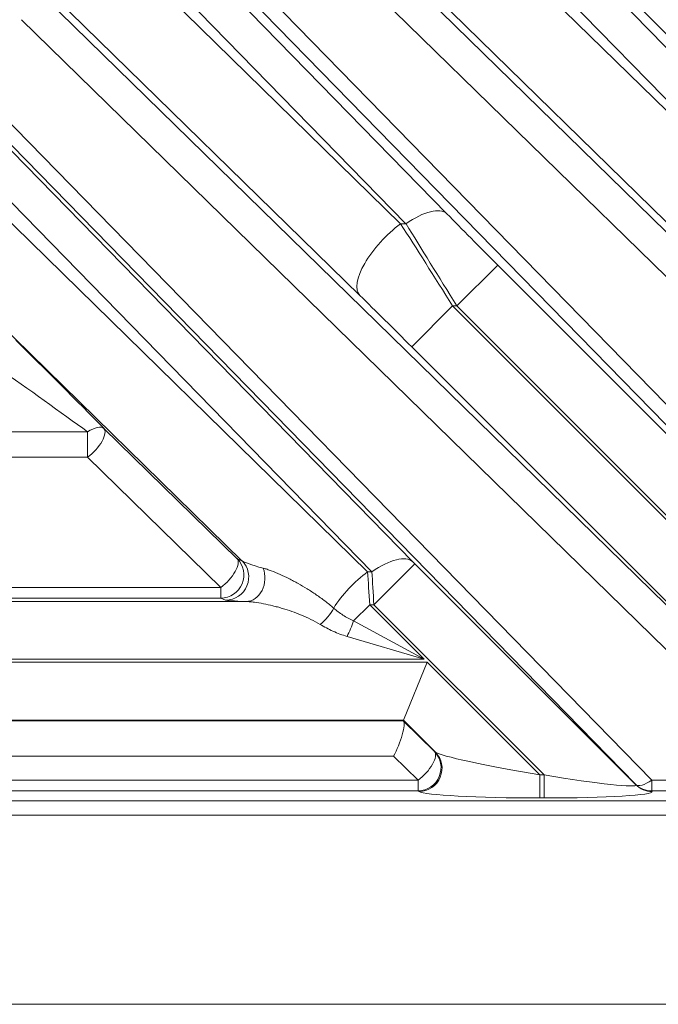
# Model space of a CAD drawing. Header units: millimetres. Extents: x 0 to 837, y 0 to 589.
# Tile 125 of 167: x 722 to 730, y 246 to 259. Entities that reach past the tile are written whole.
import ezdxf

# ---------------------------------------------------------------- set-up
doc = ezdxf.new("R2010")
doc.units = ezdxf.units.MM
doc.layers.add('1', color=7, linetype='Continuous', true_color=0xffffff)
doc.styles.add('ideas_simplex', font='simplex.shx')
doc.dimstyles.get("Standard").update_dxf_attribs({"dimtxt": 0.18, "dimasz": 0.18, "dimexe": 0.18, "dimexo": 0.0625, "dimgap": 0.09, "dimtad": 0, "dimtih": 1, "dimtoh": 1, "dimdec": 4, "dimzin": 0, "dimdsep": 46, "dimtxsty": 'Standard', "dimcen": 0.09, "dimadec": 0, "dimazin": 0, "dimtfac": 1, "dimtdec": 4, "dimtofl": 0, "dimtmove": 0, "dimatfit": 3, "dimfxl": 1, "dimtolj": 1, "dimtzin": 0, "dimarcsym": 0})

# ---------------------------------------------------------------- blocks, each defined once
blk = doc.blocks.new('_U0')
at = {"layer": '1', "color": 152, "lineweight": 13}
for p, q in [((700.230343, 313.020432), (786.941245, 313.020432)), ((718.861996, 248.543188), (786.941245, 248.543188))]:
    blk.add_line(p, q, dxfattribs=at)
at = {"layer": '1', "color": 27, "lineweight": 13}
blk.add_line((784.941245, 313.020432), (784.941245, 248.543188), dxfattribs=at)
at = {"layer": '1', "color": 87, "lineweight": 25}
for p, q in [((783.441245, 287.88431), (777.816245, 287.88431)), ((777.816245, 287.88431), (777.816245, 286.38431)), ((783.441245, 286.38431), (783.441245, 287.88431)), ((777.816245, 275.17931), (777.816245, 273.67931)), ((783.441245, 273.67931), (783.441245, 275.17931)), ((777.816245, 273.67931), (783.441245, 273.67931))]:
    blk.add_line(p, q, dxfattribs=at)
at = {"layer": '1', "color": 27, "lineweight": 18}
for points in [[(784.941245, 313.020432), (785.470226, 310.020434), (784.412264, 310.02043)], [(784.941245, 248.543188), (784.412264, 251.543186), (785.470226, 251.54319)]]:
    blk.add_solid(points, dxfattribs=at)
at = {"layer": '1', "color": 87, "linetype": 'Continuous', "lineweight": 25, "char_height": 3, "attachment_point": 7, "rotation": 90, "line_spacing_factor": 1.204819, "style": 'ideas_simplex'}
for s, insert in [('\\W1.2664;64,5', (775.975245, 275.12681)), ('\\W1.2469;2.54', (783.287745, 275.12681))]:
    blk.add_mtext(s, dxfattribs=dict(at, insert=insert))
blk = doc.blocks.new('_U1')
at = {"layer": '1', "color": 152, "lineweight": 13}
for p, q in [((718.861996, 373.859267), (813.897117, 373.859267)), ((701.641509, 245.904525), (813.897117, 245.904525))]:
    blk.add_line(p, q, dxfattribs=at)
at = {"layer": '1', "color": 27, "lineweight": 13}
blk.add_line((811.897117, 245.904525), (811.897117, 373.859267), dxfattribs=at)
at = {"layer": '1', "color": 87, "lineweight": 25}
for p, q in [((810.397117, 316.984396), (804.772117, 316.984396)), ((804.772117, 316.984396), (804.772117, 315.484396)), ((810.397117, 315.484396), (810.397117, 316.984396)), ((804.772117, 304.279396), (804.772117, 302.779396)), ((810.397117, 302.779396), (810.397117, 304.279396)), ((804.772117, 302.779396), (810.397117, 302.779396))]:
    blk.add_line(p, q, dxfattribs=at)
at = {"layer": '1', "color": 27, "lineweight": 18}
for points in [[(811.897117, 373.859267), (812.426098, 370.859269), (811.368136, 370.859265)], [(811.897117, 245.904525), (811.368136, 248.904523), (812.426098, 248.904527)]]:
    blk.add_solid(points, dxfattribs=at)
at = {"layer": '1', "color": 87, "linetype": 'Continuous', "lineweight": 25, "char_height": 3, "attachment_point": 7, "rotation": 90, "line_spacing_factor": 1.204819, "style": 'ideas_simplex'}
for s, insert in [('\\W1.2469;5.04', (810.243617, 304.226896)), ('\\W1.2009;128', (802.931117, 305.711896))]:
    blk.add_mtext(s, dxfattribs=dict(at, insert=insert))

msp = doc.modelspace()

# ---------------------------------------------------------------- linework, layer by layer
at = {"layer": '1', "color": 143, "linetype": 'Continuous', "lineweight": 13}
for p, q in [((735.074, 253.376), (727.078, 261.563)), ((726.983, 261.487), (732.187, 256.158)), ((726.209, 261.285), (731.588, 256.028)), ((731.657, 256.028), (726.453, 261.357)), ((734.633, 248.759), (722.723, 260.954)), ((722.935, 261.006), (734.845, 248.811)), ((722.673, 260.832), (727.237, 256.158)), ((726.707, 256.028), (722.143, 260.702)), ((731.058, 255.098), (725.678, 260.355)), ((722.502, 260.07), (726.638, 256.028)), ((733.62, 251.883), (725.232, 260.08)), ((726.108, 255.098), (721.972, 259.14)), ((721.933, 259.046), (732.026, 249.183)), ((731.814, 248.811), (721.721, 258.674)), ((721.461, 257.447), (729.896, 248.811)), ((721.228, 257.344), (726.795, 251.644)), ((729.684, 248.759), (721.249, 257.395)), ((726.265, 251.514), (720.698, 257.214)), ((721.047, 256.558), (726.21, 251.514)), ((726.638, 256.028), (726.707, 256.028)), ((724.58, 251.658), (720.517, 255.628)), ((727.897, 255.492), (727.366, 254.962)), ((727.897, 255.492), (734.638, 248.751)), ((726.782, 254.432), (727.312, 254.962)), ((727.366, 254.962), (727.312, 254.962)), ((727.312, 254.962), (733.394, 248.88)), ((733.449, 248.88), (727.366, 254.962)), ((732.038, 249.175), (726.782, 254.432)), ((722.789, 253.373), (724.517, 251.684)), ((719.819, 253.328), (722.577, 253.328)), ((722.577, 253.001), (722.577, 253.328)), ((722.577, 253.001), (719.819, 253.001)), ((724.305, 251.312), (722.577, 253.001)), ((724.517, 251.684), (724.58, 251.658)), ((726.822, 251.617), (726.291, 251.087)), ((726.822, 251.617), (729.688, 248.751)), ((726.21, 251.514), (726.265, 251.514)), ((719.774, 251.312), (724.305, 251.312)), ((724.305, 251.172), (724.305, 251.312)), ((718.552, 251.128), (724.631, 251.128)), ((724.305, 251.172), (719.774, 251.172)), ((724.368, 251.146), (724.305, 251.172)), ((726.027, 250.878), (726.237, 251.087)), ((726.291, 251.087), (726.237, 251.087)), ((726.237, 251.087), (726.945, 250.379)), ((728.499, 248.88), (726.291, 251.087)), ((726.027, 250.878), (726.945, 250.379)), ((726.945, 250.379), (725.943, 250.675)), ((718.78, 250.34), (726.984, 250.34)), ((726.945, 250.379), (718.783, 250.379)), ((726.984, 250.34), (728.444, 248.88)), ((726.673, 249.59), (718.508, 249.59)), ((719.717, 249.582), (726.67, 249.582)), ((727.089, 249.175), (726.673, 249.59)), ((727.076, 249.183), (727.089, 249.175)), ((726.546, 249.122), (719.717, 249.122)), ((726.864, 248.811), (726.546, 249.122)), ((719.708, 248.811), (726.864, 248.811)), ((726.864, 248.672), (726.864, 248.811)), ((728.444, 248.88), (728.444, 248.581)), ((728.444, 248.88), (728.499, 248.88)), ((728.499, 248.88), (728.499, 248.581)), ((729.688, 248.751), (729.684, 248.759)), ((729.896, 248.811), (729.896, 248.672)), ((729.896, 248.811), (731.814, 248.811)), ((726.864, 248.672), (719.708, 248.672)), ((726.877, 248.664), (726.864, 248.672)), ((731.814, 248.672), (729.896, 248.672)), ((729.896, 248.672), (729.9, 248.664)), ((728.499, 248.581), (728.444, 248.581))]:
    msp.add_line(p, q, dxfattribs=at)
at = {"layer": '1', "color": 143, "linetype": 'Continuous', "lineweight": 18}
for p, q in [((725.445, 260.452), (733.833, 252.255)), ((726.673, 249.59), (726.984, 250.34)), ((726.673, 249.59), (726.67, 249.582)), ((726.674, 249.576), (727.076, 249.183)), ((736.329, 248.359), (718.861, 248.359))]:
    msp.add_line(p, q, dxfattribs=at)
at = {"layer": '1', "color": 143, "linetype": 'Continuous', "lineweight": 13}
for centre, major_axis, ratio, start_param, end_param in [((726.707, 255.628), (-0.537, -0.524), 0.410893, 3.170309, 4.330756), ((727.943, 255.492), (-1.251, 1.25), 0.01851, 0.990096, 1.552276), ((726.638, 255.628), (0.524, 0.536), 0.402972, 1.179669, 3.112987), ((727.265, 254.962), (-1.25, 2), 0.016642, 4.701984, 5.264164), ((727.413, 254.962), (-1.25, 2), 0.016642, 0.998211, 1.560391), ((726.735, 254.432), (-1.251, 1.25), 0.01851, 4.693869, 5.256049), ((722.172, 253.958), (-1.051, 1.05), 0.01851, 4.102497, 5.256049), ((721.96, 253.746), (-1.051, 0.75), 0.017505, 4.096494, 5.250045), ((722.577, 253.161), (-0.215, -0.209), 0.433312, 3.170642, 4.312607), ((722.577, 253.161), (0.21, 0.215), 0.402972, 4.321261, 6.254579), ((726.265, 251.114), (-0.537, -0.524), 0.410893, 3.170309, 4.330756), ((724.305, 251.472), (0.115, 0.277), 0.997667, 3.535118, 5.88966), ((724.305, 251.472), (-0.21, -0.215), 0.402972, 1.179669, 3.112987), ((724.368, 251.446), (0.115, 0.277), 0.997667, 3.535118, 5.88966), ((725.882, 251.434), (-1.311, 0.238), 0.069564, 0.131149, 0.682722), ((726.823, 251.617), (-0.05, 0.05), 0.01851, 0.990096, 1.552276), ((724.631, 251.428), (0.011, 0.3), 0.822387, 3.18762, 5.20347), ((726.21, 251.114), (0.524, 0.536), 0.402972, 1.179669, 2.070088), ((726.235, 251.087), (-0.05, 0.8), 0.002306, 4.712245, 5.274425), ((726.293, 251.087), (-0.05, 0.8), 0.002306, 1.008472, 1.570652), ((725.882, 251.135), (-1.516, 0.013), 0.019978, 0.049407, 0.60098), ((725.593, 251.014), (0.192, 0.231), 0.43732, 4.228732, 5.178218), ((725.943, 250.794), (0.115, 0.277), 0.162521, 4.338485, 5.086293), ((726.864, 248.971), (0.17, 0.247), 0.98985, 3.748344, 6.09793), ((726.864, 248.971), (-0.21, -0.215), 0.402972, 1.179669, 3.112987), ((726.877, 248.963), (0.17, 0.247), 0.98985, 3.748344, 6.09793), ((728.359, 248.965), (-1.276, 0.218), 0.054067, 0.10239, 1.647006), ((728.414, 248.965), (-1.276, 0.218), 0.054067, 1.647006, 3.191623), ((729.896, 248.971), (-0.215, -0.21), 0.410893, 0.028717, 1.189164), ((729.896, 248.971), (-0.263, -0.143), 0.995743, 0.287947, 1.073975), ((728.359, 248.666), (-1.487, 0.005), 0.057298, 0.083794, 1.628411), ((728.414, 248.666), (-1.487, 0.005), 0.057298, 1.628411, 3.173027), ((729.9, 248.963), (-0.263, -0.143), 0.995743, 0.287947, 1.073975)]:
    msp.add_ellipse(centre, major_axis=major_axis, ratio=ratio, start_param=start_param, end_param=end_param, dxfattribs=at)
at = {"layer": '1', "color": 143, "linetype": 'Continuous', "lineweight": 18}
for centre, major_axis, ratio, start_param, end_param in [((726.546, 249.282), (-0.122, -0.299), 0.210406, 1.094142, 3.027461), ((726.97, 249.282), (-0.3, 0.3), 0.01851, 0.007659, 0.181138)]:
    msp.add_ellipse(centre, major_axis=major_axis, ratio=ratio, start_param=start_param, end_param=end_param, dxfattribs=at)
at = {"layer": '1', "color": 143, "linetype": 'Continuous', "lineweight": 13}
for points, knots in [([(724.854, 251.561), (724.871, 251.557), (724.888, 251.552), (724.924, 251.54), (724.942, 251.533), (724.997, 251.513), (725.035, 251.497), (725.111, 251.463), (725.15, 251.445), (725.209, 251.415), (725.228, 251.405), (725.268, 251.384), (725.288, 251.373), (725.347, 251.34), (725.386, 251.317), (725.465, 251.269), (725.504, 251.243), (725.581, 251.191), (725.619, 251.163), (725.695, 251.105), (725.732, 251.075), (725.769, 251.043)], [0, 0, 0, 0, 0.0625, 0.0625, 0.125, 0.125, 0.25, 0.25, 0.375, 0.375, 0.4375, 0.4375, 0.5, 0.5, 0.625, 0.625, 0.75, 0.75, 0.875, 0.875, 1, 1, 1, 1]), ([(725.593, 250.832), (725.553, 250.856), (725.513, 250.877), (725.432, 250.917), (725.391, 250.935), (725.309, 250.969), (725.268, 250.985), (725.185, 251.014), (725.144, 251.027), (725.082, 251.046), (725.061, 251.052), (725.02, 251.063), (724.999, 251.068), (724.938, 251.083), (724.897, 251.092), (724.818, 251.108), (724.779, 251.114), (724.722, 251.122), (724.703, 251.124), (724.666, 251.127), (724.649, 251.128), (724.631, 251.128)], [0, 0, 0, 0, 0.125, 0.125, 0.25, 0.25, 0.375, 0.375, 0.5, 0.5, 0.5625, 0.5625, 0.625, 0.625, 0.75, 0.75, 0.875, 0.875, 0.9375, 0.9375, 1, 1, 1, 1]), ([(725.769, 251.043), (725.788, 251.027), (725.807, 251.011), (725.847, 250.981), (725.868, 250.967), (725.932, 250.924), (725.978, 250.899), (726.027, 250.878)], [0, 0, 0, 0, 0.25, 0.25, 0.5, 0.5, 1, 1, 1, 1]), ([(725.943, 250.675), (725.88, 250.694), (725.819, 250.717), (725.731, 250.757), (725.703, 250.771), (725.647, 250.801), (725.619, 250.817), (725.593, 250.832)], [0, 0, 0, 0, 0.5, 0.5, 0.75, 0.75, 1, 1, 1, 1])]:
    msp.add_open_spline(points, degree=3, knots=knots, dxfattribs=at)

# ---------------------------------------------------------------- dimensions: what is measured, and where the dimension line sits
at = {"layer": '1', "color": 87, "linetype": 'Continuous', "lineweight": 25}
for base, p1, p2, angle, text, picture, middle in [((811.897, 245.905), (714.649, 373.859), (699.142, 245.905), 90, '<>\\P[\\C87;{\\H1.00x;\\Fsimplex.shx;5.04\\Fsimplex.shx;}\\C87; ]', '_U1', (811.897, 309.882)), ((784.941, 313.02), (714.465, 248.543), (697.73, 313.02), 270, '<>\\P[\\C87;{\\H1.00x;\\Fsimplex.shx;2.54\\Fsimplex.shx;}\\C87; ]', '_U0', (784.941, 280.782))]:
    dim = msp.add_linear_dim(base=base, p1=p1, p2=p2, angle=angle, text=text, dimstyle='Standard', override={"dimtxt": 3, "dimasz": 3, "dimexe": 2, "dimexo": 2.5, "dimgap": 1.5, "dimtad": 1, "dimtih": 0, "dimtoh": 0, "dimdec": 1, "dimlfac": 1, "dimzin": 8, "dimdsep": 44, "dimlunit": 2, "dimtxsty": 'ideas_simplex', "dimsah": 1, "dimse1": 0, "dimse2": 0, "dimsd1": 0, "dimsd2": 0, "dimclrd": 27, "dimclre": 152, "dimclrt": 87, "dimtol": 0, "dimtm": -0.1, "dimtfac": 0.5, "dimtdec": 2, "dimtofl": 1, "dimtmove": 0, "dimtzin": 8, "dimlwd": 13, "dimlwe": 13}, dxfattribs=at)
    dim.commit()
    dim.dimension.update_dxf_attribs({"geometry": picture, "text_midpoint": middle, "dimtype": 160})

doc.saveas('drawing.dxf')
